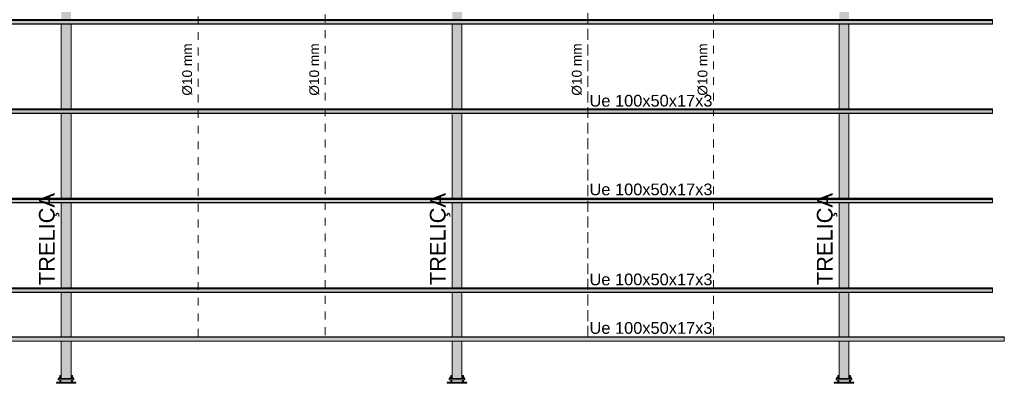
# Model space of a CAD drawing. Header units: metres. Extents: x 1.7 to 46.9, y -75.7 to 7.5.
# Tile 2 of 15: x 34.2 to 46.8, y -68.4 to -63.7. Entities that reach past the tile are written whole.
import ezdxf

# ---------------------------------------------------------------- set-up
doc = ezdxf.new("R2010")
doc.units = ezdxf.units.M
doc.linetypes.add('Projeção', pattern=[0.003969, 0.002381, -0.001587])
for name, color, linetype, lineweight in [('A-FLOR-OVHD', 7, 'Projeção', 18), ('A-GENM', 7, 'Continuous', 18), ('A-GLAZ-CWMG', 7, 'Continuous', 18), ('G-ANNO-TEXT', 7, 'Continuous', 9), ('S-BEAM', 7, 'Continuous', 18)]:
    doc.layers.add(name, color=color, linetype=linetype, lineweight=lineweight)
doc.styles.add('Arial_10', font='arial.ttf', dxfattribs={"height": 0.125})
doc.styles.add('Arial_5', font='arial.ttf', dxfattribs={"height": 0.2})
doc.styles.add('Arial_9', font='arial.ttf', dxfattribs={"height": 0.15})

# ---------------------------------------------------------------- blocks, each defined once
blk = doc.blocks.new('09-base-com-chumbadores-060523 - 09-base-com-chumbadores-060523-2683711-TRAVAMENTO DAS TERÇAS')
at = {"layer": 'A-GENM', "true_color": 0x7f7f7f}
blk.add_hatch(color=8, dxfattribs=at).paths.add_polyline_path([(28.308, -68.312), (28.308, -68.296), (28.108, -68.296), (28.108, -68.312), (28.308, -68.312)])
at = {"layer": 'A-GENM'}
for p, q in [((28.108, -68.296), (28.308, -68.296)), ((28.108, -68.296), (28.108, -68.312)), ((28.308, -68.312), (28.108, -68.312)), ((28.308, -68.312), (28.308, -68.296))]:
    blk.add_line(p, q, dxfattribs=at)
blk = doc.blocks.new('Chumbador - Chumbador-V14-TRAVAMENTO DAS TERÇAS')
at = {"layer": 'A-GENM', "true_color": 0x7f7f7f}
h = blk.add_hatch(color=8, dxfattribs=at)
h.paths.add_polyline_path([(28.128, -68.346), (28.127, -68.342), (28.083, -68.342), (28.083, -68.346), (28.127, -68.346)])
h.paths.add_polyline_path([(28.148, -68.346), (28.271, -68.346), (28.271, -68.342), (28.146, -68.342), (28.146, -68.346)])
for points in [[(28.271, -68.346), (28.276, -68.343), (28.277, -68.338), (28.277, -68.336), (28.275, -68.34), (28.271, -68.342), (28.271, -68.346)], [(28.277, -68.262), (28.283, -68.262), (28.283, -68.258), (28.277, -68.258), (28.277, -68.262)], [(28.289, -68.262), (28.289, -68.262), (28.289, -68.258), (28.283, -68.258), (28.283, -68.262), (28.289, -68.262)]]:
    blk.add_hatch(color=8, dxfattribs=at).paths.add_polyline_path(points)
at = {"layer": 'A-GENM'}
for p, q in [((28.127, -68.342), (28.083, -68.342)), ((28.083, -68.342), (28.083, -68.345)), ((28.271, -68.342), (28.14, -68.342)), ((28.277, -68.258), (28.277, -68.262)), ((28.283, -68.258), (28.277, -68.258)), ((28.289, -68.258), (28.283, -68.258)), ((28.289, -68.262), (28.289, -68.258))]:
    blk.add_line(p, q, dxfattribs=at)
at = {"layer": 'A-GENM', "flags": 128}
blk.add_lwpolyline([(28.277, -68.335), (28.274, -68.341), (28.271, -68.342)], dxfattribs=at)
blk = doc.blocks.new('Chumbador - Chumbador-V15-TRAVAMENTO DAS TERÇAS')
at = {"layer": 'A-GENM', "true_color": 0x7f7f7f}
for points in [[(28.128, -68.262), (28.133, -68.262), (28.133, -68.258), (28.127, -68.258), (28.127, -68.262), (28.128, -68.262)], [(28.139, -68.262), (28.139, -68.262), (28.139, -68.258), (28.133, -68.258), (28.133, -68.262), (28.139, -68.262)], [(28.146, -68.346), (28.146, -68.342), (28.141, -68.34), (28.139, -68.337), (28.14, -68.341), (28.141, -68.344), (28.145, -68.346)]]:
    blk.add_hatch(color=8, dxfattribs=at).paths.add_polyline_path(points)
h = blk.add_hatch(color=8, dxfattribs=at)
h.paths.add_polyline_path([(28.146, -68.346), (28.271, -68.346), (28.271, -68.342), (28.271, -68.342), (28.146, -68.342), (28.146, -68.345)])
h.paths.add_polyline_path([(28.308, -68.346), (28.333, -68.346), (28.333, -68.342), (28.289, -68.342), (28.289, -68.345), (28.288, -68.346), (28.289, -68.346)])
at = {"layer": 'A-GENM'}
for p, q in [((28.127, -68.258), (28.127, -68.262)), ((28.133, -68.258), (28.127, -68.258)), ((28.139, -68.258), (28.133, -68.258)), ((28.139, -68.262), (28.139, -68.258)), ((28.276, -68.342), (28.146, -68.342)), ((28.333, -68.342), (28.289, -68.342)), ((28.333, -68.345), (28.333, -68.342))]:
    blk.add_line(p, q, dxfattribs=at)
at = {"layer": 'A-GENM', "flags": 128}
blk.add_lwpolyline([(28.146, -68.342), (28.14, -68.339), (28.139, -68.335)], dxfattribs=at)
blk = doc.blocks.new('Porca - Porca-2380493-TRAVAMENTO DAS TERÇAS')
at = {"layer": 'A-GENM', "true_color": 0x7f7f7f}
for points in [[(28.268, -68.296), (28.283, -68.296), (28.283, -68.28), (28.271, -68.28), (28.271, -68.287), (28.267, -68.296), (28.268, -68.296)], [(28.283, -68.296), (28.299, -68.296), (28.299, -68.28), (28.283, -68.28)]]:
    blk.add_hatch(color=8, dxfattribs=at).paths.add_polyline_path(points)
at = {"layer": 'A-GENM'}
for p, q in [((28.267, -68.293), (28.267, -68.296)), ((28.271, -68.28), (28.283, -68.28)), ((28.283, -68.28), (28.299, -68.28)), ((28.283, -68.296), (28.283, -68.28)), ((28.299, -68.28), (28.299, -68.296))]:
    blk.add_line(p, q, dxfattribs=at)
blk = doc.blocks.new('Porca - Porca-V16-TRAVAMENTO DAS TERÇAS')
at = {"layer": 'A-GENM', "true_color": 0x7f7f7f}
for points in [[(28.128, -68.296), (28.133, -68.296), (28.133, -68.28), (28.117, -68.28), (28.117, -68.296)], [(28.149, -68.296), (28.149, -68.296), (28.149, -68.293), (28.149, -68.293), (28.146, -68.286), (28.146, -68.28), (28.133, -68.28), (28.133, -68.296), (28.149, -68.296)]]:
    blk.add_hatch(color=8, dxfattribs=at).paths.add_polyline_path(points)
at = {"layer": 'A-GENM'}
for p, q in [((28.117, -68.28), (28.133, -68.28)), ((28.117, -68.28), (28.117, -68.296)), ((28.133, -68.28), (28.146, -68.28)), ((28.133, -68.296), (28.133, -68.28)), ((28.149, -68.293), (28.149, -68.296))]:
    blk.add_line(p, q, dxfattribs=at)
blk = doc.blocks.new('Chumbador - Chumbador-V17-TRAVAMENTO DAS TERÇAS')
at = {"layer": 'A-GENM', "true_color": 0x7f7f7f}
h = blk.add_hatch(color=8, dxfattribs=at)
h.paths.add_polyline_path([(28.083, -68.352), (28.144, -68.351), (28.136, -68.349), (28.134, -68.348), (28.132, -68.347), (28.13, -68.346), (28.128, -68.346), (28.083, -68.346), (28.083, -68.35)])
h.paths.add_polyline_path([(28.218, -68.352), (28.271, -68.352), (28.271, -68.346), (28.146, -68.346), (28.146, -68.352), (28.173, -68.352)])
for points in [[(28.263, -68.358), (28.271, -68.358), (28.271, -68.352), (28.083, -68.352), (28.083, -68.358), (28.218, -68.358)], [(28.271, -68.352), (28.28, -68.348), (28.283, -68.339), (28.277, -68.339), (28.275, -68.344), (28.271, -68.346), (28.271, -68.351)], [(28.271, -68.352), (28.284, -68.347), (28.286, -68.346), (28.288, -68.345), (28.289, -68.343), (28.289, -68.339), (28.283, -68.339), (28.279, -68.348), (28.272, -68.351)]]:
    blk.add_hatch(color=8, dxfattribs=at).paths.add_polyline_path(points)
h = blk.add_hatch(color=8, dxfattribs=at)
h.paths.add_polyline_path([(28.283, -68.339), (28.283, -68.312), (28.277, -68.312), (28.277, -68.339), (28.282, -68.339)])
h.paths.add_polyline_path([(28.281, -68.28), (28.283, -68.28), (28.283, -68.262), (28.277, -68.262), (28.277, -68.28), (28.28, -68.28)])
h = blk.add_hatch(color=8, dxfattribs=at)
h.paths.add_polyline_path([(28.283, -68.339), (28.289, -68.339), (28.289, -68.312), (28.283, -68.312), (28.283, -68.319)])
h.paths.add_polyline_path([(28.287, -68.28), (28.289, -68.28), (28.289, -68.262), (28.283, -68.262), (28.284, -68.28), (28.286, -68.28)])
at = {"layer": 'A-GENM'}
for p, q in [((28.271, -68.346), (28.083, -68.346)), ((28.083, -68.346), (28.083, -68.352)), ((28.083, -68.352), (28.083, -68.358)), ((28.083, -68.358), (28.271, -68.358)), ((28.271, -68.358), (28.274, -68.357)), ((28.277, -68.262), (28.277, -68.28)), ((28.283, -68.262), (28.277, -68.262)), ((28.277, -68.312), (28.277, -68.339)), ((28.289, -68.262), (28.283, -68.262)), ((28.289, -68.28), (28.289, -68.262)), ((28.289, -68.339), (28.289, -68.312))]:
    blk.add_line(p, q, dxfattribs=at)
at = {"layer": 'A-GENM', "flags": 128}
for points in [[(28.277, -68.339), (28.274, -68.345), (28.271, -68.346)], [(28.287, -68.347), (28.289, -68.344), (28.289, -68.339)]]:
    blk.add_lwpolyline(points, dxfattribs=at)
blk = doc.blocks.new('Chumbador - Chumbador-V18-TRAVAMENTO DAS TERÇAS')
at = {"layer": 'A-GENM', "true_color": 0x7f7f7f}
h = blk.add_hatch(color=8, dxfattribs=at)
h.paths.add_polyline_path([(28.127, -68.339), (28.133, -68.339), (28.133, -68.312), (28.127, -68.312), (28.127, -68.339)])
h.paths.add_polyline_path([(28.133, -68.28), (28.133, -68.262), (28.127, -68.262), (28.127, -68.28), (28.133, -68.28)])
for points in [[(28.146, -68.352), (28.137, -68.348), (28.133, -68.339), (28.127, -68.339), (28.128, -68.344), (28.129, -68.346), (28.13, -68.346), (28.133, -68.347), (28.134, -68.348), (28.137, -68.349), (28.144, -68.351)], [(28.146, -68.352), (28.146, -68.346), (28.141, -68.344), (28.139, -68.339), (28.133, -68.339), (28.137, -68.348), (28.144, -68.351)], [(28.263, -68.358), (28.333, -68.358), (28.333, -68.352), (28.146, -68.352), (28.146, -68.358), (28.218, -68.358)]]:
    blk.add_hatch(color=8, dxfattribs=at).paths.add_polyline_path(points)
h = blk.add_hatch(color=8, dxfattribs=at)
h.paths.add_polyline_path([(28.139, -68.339), (28.139, -68.339), (28.139, -68.312), (28.133, -68.312), (28.133, -68.339), (28.138, -68.339)])
h.paths.add_polyline_path([(28.135, -68.28), (28.139, -68.28), (28.139, -68.262), (28.133, -68.262), (28.134, -68.28), (28.135, -68.28)])
h = blk.add_hatch(color=8, dxfattribs=at)
h.paths.add_polyline_path([(28.271, -68.352), (28.333, -68.352), (28.333, -68.346), (28.286, -68.346), (28.284, -68.347), (28.283, -68.348), (28.28, -68.349), (28.272, -68.351)])
h.paths.add_polyline_path([(28.271, -68.352), (28.271, -68.346), (28.271, -68.346), (28.146, -68.346), (28.146, -68.352), (28.263, -68.352)])
at = {"layer": 'A-GENM'}
for p, q in [((28.127, -68.262), (28.127, -68.28)), ((28.133, -68.262), (28.127, -68.262)), ((28.127, -68.312), (28.127, -68.339)), ((28.127, -68.339), (28.13, -68.347)), ((28.139, -68.262), (28.133, -68.262)), ((28.139, -68.28), (28.139, -68.262)), ((28.139, -68.339), (28.139, -68.312)), ((28.333, -68.346), (28.146, -68.346)), ((28.146, -68.358), (28.333, -68.358)), ((28.333, -68.352), (28.333, -68.346)), ((28.333, -68.358), (28.333, -68.352))]:
    blk.add_line(p, q, dxfattribs=at)
at = {"layer": 'A-GENM', "flags": 128}
for points in [[(28.146, -68.346), (28.14, -68.343), (28.139, -68.339)], [(28.14, -68.357), (28.141, -68.357), (28.146, -68.358)]]:
    blk.add_lwpolyline(points, dxfattribs=at)
blk = doc.blocks.new('Chumbador - Chumbador-V5-TRAVAMENTO DAS TERÇAS')
at = {"layer": 'A-GENM'}
blk.add_line((28.127, -54.467), (28.127, -54.47), dxfattribs=at)
blk = doc.blocks.new('Chumbador - Chumbador-V4-TRAVAMENTO DAS TERÇAS')
at = {"layer": 'A-GENM'}
blk.add_line((28.289, -54.47), (28.289, -54.469), dxfattribs=at)
blk = doc.blocks.new('Chumbador - Chumbador-V19-TRAVAMENTO DAS TERÇAS')
at = {"layer": 'A-GENM', "true_color": 0x7f7f7f}
h = blk.add_hatch(color=8, dxfattribs=at)
h.paths.add_polyline_path([(23.162, -68.346), (23.271, -68.346), (23.271, -68.342), (23.146, -68.342), (23.146, -68.346), (23.148, -68.346)])
h.paths.add_polyline_path([(23.128, -68.346), (23.127, -68.342), (23.083, -68.342), (23.083, -68.346), (23.127, -68.346)])
for points in [[(23.271, -68.346), (23.271, -68.346), (23.275, -68.344), (23.277, -68.338), (23.277, -68.336), (23.275, -68.34), (23.271, -68.342), (23.271, -68.345)], [(23.277, -68.262), (23.283, -68.262), (23.283, -68.258), (23.277, -68.258), (23.277, -68.262)], [(23.289, -68.262), (23.289, -68.262), (23.289, -68.258), (23.283, -68.258), (23.283, -68.262), (23.289, -68.262)]]:
    blk.add_hatch(color=8, dxfattribs=at).paths.add_polyline_path(points)
at = {"layer": 'A-GENM'}
for p, q in [((23.127, -68.342), (23.083, -68.342)), ((23.083, -68.342), (23.083, -68.345)), ((23.271, -68.342), (23.14, -68.342)), ((23.277, -68.258), (23.277, -68.262)), ((23.283, -68.258), (23.277, -68.258)), ((23.289, -68.258), (23.283, -68.258)), ((23.289, -68.262), (23.289, -68.258))]:
    blk.add_line(p, q, dxfattribs=at)
at = {"layer": 'A-GENM', "flags": 128}
blk.add_lwpolyline([(23.277, -68.335), (23.274, -68.341), (23.271, -68.342)], dxfattribs=at)
blk = doc.blocks.new('Chumbador - Chumbador-V20-TRAVAMENTO DAS TERÇAS')
at = {"layer": 'A-GENM', "true_color": 0x7f7f7f}
h = blk.add_hatch(color=8, dxfattribs=at)
h.paths.add_polyline_path([(23.136, -68.352), (23.144, -68.351), (23.136, -68.349), (23.134, -68.348), (23.132, -68.347), (23.13, -68.346), (23.128, -68.346), (23.083, -68.346), (23.083, -68.352), (23.091, -68.352)])
h.paths.add_polyline_path([(23.146, -68.352), (23.271, -68.352), (23.271, -68.346), (23.146, -68.346), (23.146, -68.351)])
for points in [[(23.181, -68.358), (23.271, -68.358), (23.271, -68.352), (23.083, -68.352), (23.083, -68.358), (23.136, -68.358)], [(23.271, -68.352), (23.28, -68.348), (23.283, -68.339), (23.277, -68.339), (23.275, -68.344), (23.271, -68.346), (23.271, -68.35), (23.271, -68.35), (23.271, -68.351)], [(23.271, -68.352), (23.284, -68.347), (23.286, -68.346), (23.288, -68.345), (23.289, -68.343), (23.289, -68.339), (23.283, -68.339), (23.279, -68.348), (23.271, -68.352)]]:
    blk.add_hatch(color=8, dxfattribs=at).paths.add_polyline_path(points)
h = blk.add_hatch(color=8, dxfattribs=at)
h.paths.add_polyline_path([(23.283, -68.339), (23.283, -68.312), (23.277, -68.312), (23.277, -68.339), (23.282, -68.339)])
h.paths.add_polyline_path([(23.281, -68.28), (23.283, -68.28), (23.283, -68.262), (23.277, -68.262), (23.277, -68.28), (23.28, -68.28)])
h = blk.add_hatch(color=8, dxfattribs=at)
h.paths.add_polyline_path([(23.283, -68.339), (23.289, -68.339), (23.289, -68.312), (23.283, -68.312), (23.283, -68.319)])
h.paths.add_polyline_path([(23.283, -68.28), (23.289, -68.28), (23.289, -68.262), (23.283, -68.262)])
at = {"layer": 'A-GENM'}
for p, q in [((23.271, -68.346), (23.083, -68.346)), ((23.083, -68.346), (23.083, -68.352)), ((23.083, -68.352), (23.083, -68.358)), ((23.083, -68.358), (23.271, -68.358)), ((23.271, -68.358), (23.274, -68.357)), ((23.277, -68.262), (23.277, -68.28)), ((23.283, -68.262), (23.277, -68.262)), ((23.277, -68.312), (23.277, -68.339)), ((23.289, -68.262), (23.283, -68.262)), ((23.289, -68.28), (23.289, -68.262)), ((23.289, -68.339), (23.289, -68.312))]:
    blk.add_line(p, q, dxfattribs=at)
at = {"layer": 'A-GENM', "flags": 128}
for points in [[(23.277, -68.339), (23.274, -68.345), (23.271, -68.346)], [(23.287, -68.347), (23.289, -68.344), (23.289, -68.339)]]:
    blk.add_lwpolyline(points, dxfattribs=at)
blk = doc.blocks.new('Chumbador - Chumbador-V21-TRAVAMENTO DAS TERÇAS')
at = {"layer": 'A-GENM', "true_color": 0x7f7f7f}
h = blk.add_hatch(color=8, dxfattribs=at)
h.paths.add_polyline_path([(23.133, -68.339), (23.133, -68.312), (23.127, -68.312), (23.127, -68.339), (23.132, -68.339)])
h.paths.add_polyline_path([(23.133, -68.28), (23.133, -68.28), (23.133, -68.262), (23.127, -68.262), (23.127, -68.28), (23.132, -68.28)])
for points in [[(23.146, -68.352), (23.137, -68.348), (23.133, -68.339), (23.127, -68.339), (23.128, -68.345), (23.129, -68.346), (23.13, -68.346), (23.133, -68.347), (23.134, -68.348), (23.137, -68.349), (23.144, -68.351)], [(23.146, -68.352), (23.146, -68.346), (23.141, -68.344), (23.139, -68.339), (23.133, -68.339), (23.137, -68.348), (23.144, -68.351)], [(23.333, -68.358), (23.333, -68.352), (23.146, -68.352), (23.146, -68.358), (23.316, -68.358)]]:
    blk.add_hatch(color=8, dxfattribs=at).paths.add_polyline_path(points)
h = blk.add_hatch(color=8, dxfattribs=at)
h.paths.add_polyline_path([(23.138, -68.339), (23.139, -68.339), (23.139, -68.312), (23.133, -68.312), (23.133, -68.339), (23.138, -68.339)])
h.paths.add_polyline_path([(23.135, -68.28), (23.139, -68.28), (23.139, -68.262), (23.133, -68.262), (23.134, -68.28), (23.135, -68.28)])
h = blk.add_hatch(color=8, dxfattribs=at)
h.paths.add_polyline_path([(23.271, -68.352), (23.271, -68.346), (23.271, -68.346), (23.146, -68.346), (23.146, -68.352), (23.181, -68.352)])
h.paths.add_polyline_path([(23.28, -68.352), (23.333, -68.352), (23.333, -68.346), (23.286, -68.346), (23.284, -68.347), (23.283, -68.348), (23.28, -68.349), (23.271, -68.352), (23.275, -68.352)])
at = {"layer": 'A-GENM'}
for p, q in [((23.127, -68.262), (23.127, -68.28)), ((23.133, -68.262), (23.127, -68.262)), ((23.127, -68.312), (23.127, -68.339)), ((23.127, -68.339), (23.13, -68.347)), ((23.139, -68.262), (23.133, -68.262)), ((23.139, -68.28), (23.139, -68.262)), ((23.139, -68.339), (23.139, -68.312)), ((23.333, -68.346), (23.146, -68.346)), ((23.146, -68.358), (23.333, -68.358)), ((23.333, -68.352), (23.333, -68.346)), ((23.333, -68.358), (23.333, -68.352))]:
    blk.add_line(p, q, dxfattribs=at)
at = {"layer": 'A-GENM', "flags": 128}
for points in [[(23.146, -68.346), (23.14, -68.343), (23.139, -68.339)], [(23.14, -68.357), (23.141, -68.357), (23.146, -68.358)]]:
    blk.add_lwpolyline(points, dxfattribs=at)
blk = doc.blocks.new('Chumbador - Chumbador-V22-TRAVAMENTO DAS TERÇAS')
at = {"layer": 'A-GENM', "true_color": 0x7f7f7f}
h = blk.add_hatch(color=8, dxfattribs=at)
h.paths.add_polyline_path([(18.162, -68.346), (18.271, -68.346), (18.271, -68.342), (18.146, -68.342), (18.146, -68.346), (18.148, -68.346)])
h.paths.add_polyline_path([(18.128, -68.346), (18.127, -68.342), (18.083, -68.342), (18.083, -68.346), (18.127, -68.346)])
for points in [[(18.271, -68.346), (18.276, -68.343), (18.277, -68.338), (18.277, -68.336), (18.275, -68.34), (18.271, -68.342), (18.271, -68.346)], [(18.28, -68.262), (18.283, -68.262), (18.283, -68.258), (18.277, -68.258), (18.277, -68.262), (18.279, -68.262)], [(18.289, -68.262), (18.289, -68.262), (18.289, -68.258), (18.283, -68.258), (18.283, -68.262), (18.289, -68.262)]]:
    blk.add_hatch(color=8, dxfattribs=at).paths.add_polyline_path(points)
at = {"layer": 'A-GENM'}
for p, q in [((18.127, -68.342), (18.083, -68.342)), ((18.083, -68.342), (18.083, -68.345)), ((18.271, -68.342), (18.14, -68.342)), ((18.277, -68.258), (18.277, -68.262)), ((18.283, -68.258), (18.277, -68.258)), ((18.289, -68.258), (18.283, -68.258)), ((18.289, -68.262), (18.289, -68.258))]:
    blk.add_line(p, q, dxfattribs=at)
at = {"layer": 'A-GENM', "flags": 128}
blk.add_lwpolyline([(18.277, -68.335), (18.274, -68.341), (18.271, -68.342)], dxfattribs=at)
blk = doc.blocks.new('Chumbador - Chumbador-V26-TRAVAMENTO DAS TERÇAS')
at = {"layer": 'A-GENM', "true_color": 0x7f7f7f}
h = blk.add_hatch(color=8, dxfattribs=at)
h.paths.add_polyline_path([(33.033, -68.352), (33.094, -68.351), (33.086, -68.349), (33.084, -68.348), (33.082, -68.347), (33.08, -68.346), (33.075, -68.346), (33.033, -68.346), (33.033, -68.35)])
h.paths.add_polyline_path([(33.096, -68.352), (33.221, -68.352), (33.221, -68.346), (33.096, -68.346), (33.096, -68.351)])
for points in [[(33.21, -68.358), (33.221, -68.358), (33.221, -68.352), (33.033, -68.352), (33.033, -68.358), (33.165, -68.358)], [(33.221, -68.352), (33.23, -68.348), (33.233, -68.339), (33.227, -68.339), (33.225, -68.344), (33.221, -68.346), (33.221, -68.351)], [(33.221, -68.352), (33.234, -68.347), (33.236, -68.346), (33.238, -68.345), (33.239, -68.343), (33.239, -68.339), (33.233, -68.339), (33.229, -68.348), (33.222, -68.351)]]:
    blk.add_hatch(color=8, dxfattribs=at).paths.add_polyline_path(points)
h = blk.add_hatch(color=8, dxfattribs=at)
h.paths.add_polyline_path([(33.232, -68.339), (33.233, -68.339), (33.233, -68.312), (33.227, -68.312), (33.227, -68.339), (33.231, -68.339)])
h.paths.add_polyline_path([(33.231, -68.28), (33.233, -68.28), (33.233, -68.262), (33.227, -68.262), (33.227, -68.28), (33.23, -68.28)])
h = blk.add_hatch(color=8, dxfattribs=at)
h.paths.add_polyline_path([(33.233, -68.339), (33.239, -68.339), (33.239, -68.312), (33.233, -68.312), (33.233, -68.319)])
h.paths.add_polyline_path([(33.233, -68.28), (33.239, -68.28), (33.239, -68.262), (33.233, -68.262)])
at = {"layer": 'A-GENM'}
for p, q in [((33.221, -68.346), (33.033, -68.346)), ((33.033, -68.346), (33.033, -68.352)), ((33.033, -68.352), (33.033, -68.358)), ((33.033, -68.358), (33.221, -68.358)), ((33.221, -68.358), (33.224, -68.357)), ((33.227, -68.262), (33.227, -68.28)), ((33.233, -68.262), (33.227, -68.262)), ((33.227, -68.312), (33.227, -68.339)), ((33.239, -68.262), (33.233, -68.262)), ((33.239, -68.28), (33.239, -68.262)), ((33.239, -68.339), (33.239, -68.312))]:
    blk.add_line(p, q, dxfattribs=at)
at = {"layer": 'A-GENM', "flags": 128}
for points in [[(33.227, -68.339), (33.224, -68.345), (33.221, -68.346)], [(33.237, -68.347), (33.239, -68.344), (33.239, -68.339)]]:
    blk.add_lwpolyline(points, dxfattribs=at)
blk = doc.blocks.new('Chumbador - Chumbador-V24-TRAVAMENTO DAS TERÇAS')
at = {"layer": 'A-GENM', "true_color": 0x7f7f7f}
h = blk.add_hatch(color=8, dxfattribs=at)
h.paths.add_polyline_path([(18.133, -68.339), (18.133, -68.312), (18.127, -68.312), (18.127, -68.339), (18.132, -68.339)])
h.paths.add_polyline_path([(18.133, -68.28), (18.133, -68.28), (18.133, -68.262), (18.127, -68.262), (18.127, -68.28), (18.132, -68.28)])
for points in [[(18.146, -68.352), (18.137, -68.348), (18.133, -68.339), (18.127, -68.339), (18.128, -68.345), (18.129, -68.346), (18.13, -68.346), (18.133, -68.347), (18.134, -68.348), (18.137, -68.349), (18.144, -68.351)], [(18.146, -68.352), (18.146, -68.346), (18.141, -68.344), (18.139, -68.339), (18.133, -68.339), (18.137, -68.348), (18.144, -68.351)], [(18.333, -68.358), (18.333, -68.352), (18.146, -68.352), (18.146, -68.358), (18.324, -68.358)]]:
    blk.add_hatch(color=8, dxfattribs=at).paths.add_polyline_path(points)
h = blk.add_hatch(color=8, dxfattribs=at)
h.paths.add_polyline_path([(18.138, -68.339), (18.139, -68.339), (18.139, -68.312), (18.133, -68.312), (18.133, -68.339), (18.138, -68.339)])
h.paths.add_polyline_path([(18.138, -68.28), (18.139, -68.28), (18.139, -68.262), (18.133, -68.262), (18.134, -68.28), (18.137, -68.28)])
h = blk.add_hatch(color=8, dxfattribs=at)
h.paths.add_polyline_path([(18.279, -68.352), (18.333, -68.352), (18.333, -68.346), (18.286, -68.346), (18.284, -68.347), (18.283, -68.348), (18.279, -68.349), (18.271, -68.352), (18.275, -68.352)])
h.paths.add_polyline_path([(18.146, -68.352), (18.271, -68.351), (18.271, -68.346), (18.271, -68.346), (18.146, -68.346), (18.146, -68.35)])
at = {"layer": 'A-GENM'}
for p, q in [((18.127, -68.262), (18.127, -68.28)), ((18.133, -68.262), (18.127, -68.262)), ((18.127, -68.312), (18.127, -68.339)), ((18.127, -68.339), (18.13, -68.347)), ((18.139, -68.262), (18.133, -68.262)), ((18.139, -68.28), (18.139, -68.262)), ((18.139, -68.339), (18.139, -68.312)), ((18.333, -68.346), (18.146, -68.346)), ((18.146, -68.358), (18.333, -68.358)), ((18.333, -68.352), (18.333, -68.346)), ((18.333, -68.358), (18.333, -68.352))]:
    blk.add_line(p, q, dxfattribs=at)
at = {"layer": 'A-GENM', "flags": 128}
for points in [[(18.146, -68.346), (18.14, -68.343), (18.139, -68.339)], [(18.14, -68.357), (18.141, -68.357), (18.146, -68.358)]]:
    blk.add_lwpolyline(points, dxfattribs=at)
blk = doc.blocks.new('Rectangular Mullion - Perfil Ue-2686218-TRAVAMENTO DAS TERÇAS')
at = {"layer": 'A-GLAZ-CWMG', "true_color": 0xc0c0c0}
for points in [[(35.054, -67.136), (35.057, -67.136), (35.057, -67.135), (11.739, -67.135), (11.739, -67.136), (34.874, -67.136)], [(35.054, -67.139), (35.057, -67.139), (35.057, -67.136), (11.739, -67.136), (11.739, -67.139), (34.874, -67.139)], [(35.054, -67.143), (35.057, -67.143), (35.057, -67.139), (11.739, -67.139), (11.739, -67.143), (34.874, -67.143)], [(35.054, -67.144), (35.057, -67.144), (35.057, -67.143), (11.739, -67.143), (11.739, -67.144), (34.874, -67.144)], [(29.657, -67.149), (35.057, -67.149), (35.057, -67.144), (11.739, -67.144), (11.739, -67.149), (29.477, -67.149)], [(35.054, -67.19), (35.057, -67.19), (35.057, -67.149), (11.739, -67.149), (11.739, -67.19), (34.874, -67.19)], [(23.541, -67.194), (35.057, -67.193), (35.057, -67.19), (11.739, -67.19), (11.739, -67.194), (23.361, -67.194)]]:
    blk.add_hatch(color=9, dxfattribs=at).paths.add_polyline_path(points)
at = {"layer": 'A-GLAZ-CWMG'}
for p, q in [((35.057, -67.135), (11.739, -67.135)), ((11.739, -67.136), (11.739, -67.135)), ((11.739, -67.135), (11.739, -67.135)), ((35.057, -67.135), (11.739, -67.135)), ((11.739, -67.139), (11.739, -67.136)), ((35.057, -67.136), (11.739, -67.136)), ((11.739, -67.143), (11.739, -67.139)), ((35.057, -67.139), (11.739, -67.139)), ((35.057, -67.139), (11.739, -67.139)), ((11.739, -67.144), (11.739, -67.143)), ((35.057, -67.143), (11.739, -67.143)), ((11.739, -67.144), (11.739, -67.149)), ((35.057, -67.144), (11.739, -67.144)), ((11.739, -67.19), (11.739, -67.149)), ((35.057, -67.149), (11.739, -67.149)), ((11.739, -67.19), (11.739, -67.194)), ((35.057, -67.19), (11.739, -67.19)), ((11.739, -67.194), (35.057, -67.194)), ((35.057, -67.135), (35.057, -67.135)), ((35.057, -67.135), (35.057, -67.136)), ((35.057, -67.136), (35.057, -67.139)), ((35.057, -67.139), (35.057, -67.143)), ((35.057, -67.143), (35.057, -67.144)), ((35.057, -67.149), (35.057, -67.144)), ((35.057, -67.149), (35.057, -67.19)), ((35.057, -67.194), (35.057, -67.19))]:
    blk.add_line(p, q, dxfattribs=at)
blk = doc.blocks.new('Perfil Ue 100x50x17x3 - Perfil Ue 100x50x17x3-2687038-TRAVAMENTO DAS TERÇAS')
at = {"layer": 'S-BEAM', "true_color": 0xff0000}
for points in [[(-57.173, 50.699), (-57.172, 50.695), (-35.263, 59.105), (-35.264, 59.109), (-57.03, 50.754)], [(-56.693, 50.879), (-57.172, 50.695), (-57.157, 50.657), (-35.248, 59.067), (-35.263, 59.105), (-56.525, 50.943)], [(-57.157, 50.657), (-57.156, 50.652), (-35.246, 59.063), (-35.248, 59.067), (-57.014, 50.712)], [(-57.156, 50.652), (-57.155, 50.651), (-35.246, 59.061), (-35.246, 59.062), (-57.012, 50.707)], [(-57.155, 50.651), (-57.154, 50.648), (-35.244, 59.058), (-35.246, 59.061), (-57.012, 50.706)], [(-56.675, 50.832), (-57.154, 50.648), (-57.153, 50.645), (-35.243, 59.055), (-35.244, 59.058), (-56.507, 50.896)], [(-56.674, 50.829), (-57.153, 50.645), (-57.152, 50.644), (-35.243, 59.054), (-35.243, 59.055), (-56.506, 50.893)]]:
    blk.add_hatch(color=1, dxfattribs=at).paths.add_polyline_path(points)
at = {"layer": 'S-BEAM'}
for p, q in [((-35.264, 59.109), (-57.173, 50.699)), ((-57.155, 50.651), (-35.246, 59.061)), ((-35.244, 59.058), (-57.154, 50.648)), ((-57.153, 50.645), (-35.243, 59.055)), ((-57.152, 50.644), (-35.243, 59.054)), ((-57.173, 50.699), (-57.172, 50.695)), ((-57.157, 50.657), (-57.172, 50.695)), ((-57.157, 50.657), (-57.156, 50.652)), ((-57.155, 50.651), (-57.156, 50.652)), ((-57.154, 50.648), (-57.155, 50.651)), ((-57.153, 50.645), (-57.154, 50.648)), ((-57.152, 50.644), (-57.153, 50.645)), ((-57.152, 50.644), (-57.152, 50.644))]:
    blk.add_line(p, q, dxfattribs=at)

msp = doc.modelspace()

# ---------------------------------------------------------------- hatches: boundary and pattern name
at = {"layer": 'S-BEAM', "true_color": 0x007d00}
h = msp.add_hatch(color=96, dxfattribs=at)
h.paths.add_polyline_path([(34.743467, -67.761442), (34.750205, -67.761442), (34.750205, -67.193567), (34.740605, -67.193567), (34.740623, -67.761442), (34.743417, -67.761442)])
h.paths.add_polyline_path([(34.740898, -67.13465), (34.750205, -67.13465), (34.750205, -66.049422), (34.740605, -66.049422), (34.740605, -67.13465)])
h.paths.add_polyline_path([(34.740605, -65.990506), (34.750205, -65.990506), (34.750205, -64.905278), (34.740605, -64.905278), (34.740605, -65.958076)])
h.paths.add_polyline_path([(34.743417, -64.846361), (34.750205, -64.846361), (34.750205, -63.761133), (34.740605, -63.761133), (34.740605, -64.846361), (34.741904, -64.846361)])
h.paths.add_polyline_path([(34.740605, -63.702217), (34.750205, -63.702217), (34.750205, -62.616989), (34.740605, -62.616989), (34.740605, -63.660743)])
h.paths.add_polyline_path([(34.74291, -62.558072), (34.750205, -62.557619), (34.750132, -61.472844), (34.740605, -61.472844), (34.740605, -62.558072)])
h.paths.add_polyline_path([(34.750195, -61.413927), (34.750205, -61.413927), (34.750205, -61.40445), (34.740605, -61.40445), (34.740605, -61.413927), (34.743417, -61.413927)])
h = msp.add_hatch(color=96, dxfattribs=at)
h.paths.add_polyline_path([(34.750205, -67.761442), (34.856005, -67.761442), (34.856005, -67.193567), (34.750205, -67.193567), (34.750205, -67.744891)])
h.paths.add_polyline_path([(34.856005, -67.13465), (34.856005, -66.049422), (34.750205, -66.049422), (34.750205, -67.13465), (34.776256, -67.13465)])
h.paths.add_polyline_path([(34.776256, -65.990506), (34.856005, -65.990506), (34.856005, -64.905278), (34.750205, -64.905278), (34.750205, -65.990506)])
h.paths.add_polyline_path([(34.856005, -64.846361), (34.856005, -63.761133), (34.750205, -63.761133), (34.750205, -64.846361), (34.776256, -64.846361)])
h.paths.add_polyline_path([(34.856005, -63.702217), (34.856005, -62.616989), (34.750205, -62.616989), (34.750205, -63.702217), (34.776256, -63.702217)])
h.paths.add_polyline_path([(34.776256, -62.558072), (34.856005, -62.558072), (34.856005, -61.472844), (34.750205, -61.472844), (34.750205, -62.558072)])
h.paths.add_polyline_path([(34.750205, -61.413927), (34.856005, -61.413927), (34.856005, -61.40445), (34.750205, -61.40445)])
h = msp.add_hatch(color=96, dxfattribs=at)
h.paths.add_polyline_path([(34.862742, -67.761442), (34.865605, -67.761442), (34.865337, -67.193567), (34.856005, -67.193567), (34.856005, -67.761442)])
h.paths.add_polyline_path([(34.865605, -67.13465), (34.865605, -66.049422), (34.856005, -66.049422), (34.856005, -67.13465), (34.865311, -67.13465)])
h.paths.add_polyline_path([(34.864808, -65.990506), (34.865605, -65.990506), (34.865605, -64.905278), (34.856005, -64.905278), (34.856005, -65.990506), (34.862793, -65.990506)])
h.paths.add_polyline_path([(34.862793, -64.846361), (34.865605, -64.846361), (34.865605, -63.761133), (34.856005, -63.761133), (34.856005, -64.846361), (34.859653, -64.846361)])
h.paths.add_polyline_path([(34.863803, -63.702217), (34.865605, -63.702217), (34.865605, -62.616989), (34.856005, -62.616989), (34.856005, -63.702217), (34.862793, -63.702217)])
h.paths.add_polyline_path([(34.865605, -62.558072), (34.865605, -61.472844), (34.856005, -61.472844), (34.856005, -62.558072), (34.8633, -62.558072)])
h.paths.add_polyline_path([(34.865605, -61.413927), (34.865605, -61.40445), (34.856005, -61.40445), (34.856015, -61.413927), (34.862797, -61.413927)])
h = msp.add_hatch(color=96, dxfattribs=at)
h.paths.add_polyline_path([(39.743467, -67.761442), (39.750205, -67.761442), (39.750205, -67.193567), (39.740605, -67.193567), (39.740623, -67.761442), (39.743417, -67.761442)])
h.paths.add_polyline_path([(39.740898, -67.13465), (39.750205, -67.13465), (39.750205, -66.049422), (39.740605, -66.049422), (39.740605, -67.13465)])
h.paths.add_polyline_path([(39.740605, -65.990506), (39.750205, -65.990506), (39.750205, -64.905278), (39.740605, -64.905278), (39.740605, -65.958076)])
h.paths.add_polyline_path([(39.743417, -64.846361), (39.750205, -64.846361), (39.750205, -63.761133), (39.740605, -63.761133), (39.740605, -64.846361), (39.741904, -64.846361)])
h.paths.add_polyline_path([(39.740605, -63.702217), (39.750205, -63.702217), (39.750205, -62.616989), (39.740605, -62.616989), (39.740605, -63.660743)])
h.paths.add_polyline_path([(39.74291, -62.558072), (39.750205, -62.557619), (39.750132, -61.472844), (39.740605, -61.472844), (39.740605, -62.558072)])
h.paths.add_polyline_path([(39.743412, -61.413927), (39.750205, -61.413927), (39.750205, -61.40445), (39.740605, -61.40445), (39.740605, -61.413927)])
h = msp.add_hatch(color=96, dxfattribs=at)
h.paths.add_polyline_path([(39.750205, -67.761442), (39.856005, -67.761442), (39.856005, -67.193567), (39.750205, -67.193567), (39.750205, -67.744891)])
h.paths.add_polyline_path([(39.750205, -67.13465), (39.856005, -67.13465), (39.856005, -66.049422), (39.750205, -66.049422), (39.750205, -67.106743)])
h.paths.add_polyline_path([(39.813111, -65.990506), (39.856005, -65.990506), (39.856005, -64.905278), (39.750205, -64.905278), (39.750205, -65.990506)])
h.paths.add_polyline_path([(39.856005, -64.846361), (39.856005, -63.761133), (39.750205, -63.761133), (39.750205, -64.846361), (39.813111, -64.846361)])
h.paths.add_polyline_path([(39.813111, -63.702217), (39.856005, -63.702217), (39.856005, -62.616989), (39.750205, -62.616989), (39.750205, -63.702217)])
h.paths.add_polyline_path([(39.750205, -62.558072), (39.856005, -62.558072), (39.856005, -61.472844), (39.750205, -61.472844), (39.750205, -62.512076)])
h.paths.add_polyline_path([(39.856005, -61.413927), (39.856005, -61.40445), (39.750205, -61.40445), (39.750205, -61.413927), (39.813111, -61.413927)])
h = msp.add_hatch(color=96, dxfattribs=at)
h.paths.add_polyline_path([(39.862742, -67.761442), (39.865605, -67.761442), (39.865337, -67.193567), (39.856005, -67.193567), (39.856005, -67.761442)])
h.paths.add_polyline_path([(39.865605, -67.13465), (39.865605, -66.049422), (39.856005, -66.049422), (39.856005, -67.13465), (39.865311, -67.13465)])
h.paths.add_polyline_path([(39.864808, -65.990506), (39.865605, -65.990506), (39.865605, -64.905278), (39.856005, -64.905278), (39.856005, -65.990506), (39.862793, -65.990506)])
h.paths.add_polyline_path([(39.862793, -64.846361), (39.865605, -64.846361), (39.865605, -63.761133), (39.856005, -63.761133), (39.856005, -64.846361), (39.859653, -64.846361)])
h.paths.add_polyline_path([(39.863803, -63.702217), (39.865605, -63.702217), (39.865605, -62.616989), (39.856005, -62.616989), (39.856005, -63.702217), (39.862793, -63.702217)])
h.paths.add_polyline_path([(39.865605, -62.558072), (39.865605, -61.472844), (39.856005, -61.472844), (39.856005, -62.558072), (39.8633, -62.558072)])
h.paths.add_polyline_path([(39.865605, -61.413927), (39.865605, -61.40445), (39.856005, -61.40445), (39.856015, -61.413927), (39.862797, -61.413927)])
h = msp.add_hatch(color=96, dxfattribs=at)
h.paths.add_polyline_path([(44.693467, -67.761442), (44.700205, -67.761442), (44.700205, -67.193567), (44.690605, -67.193567), (44.690623, -67.761442), (44.693417, -67.761442)])
h.paths.add_polyline_path([(44.690605, -67.13465), (44.700205, -67.13465), (44.700205, -66.049422), (44.690605, -66.049422), (44.690605, -67.106743)])
h.paths.add_polyline_path([(44.690605, -65.990506), (44.700205, -65.990506), (44.700205, -64.905278), (44.690605, -64.905278), (44.690605, -65.958076)])
h.paths.add_polyline_path([(44.690605, -64.846361), (44.700205, -64.846361), (44.700205, -63.761133), (44.690605, -63.761133), (44.690605, -64.809409)])
h.paths.add_polyline_path([(44.690605, -63.702217), (44.700205, -63.702217), (44.700205, -62.616989), (44.690605, -62.616989), (44.690605, -63.660743)])
h.paths.add_polyline_path([(44.69291, -62.558072), (44.700205, -62.557619), (44.700132, -61.472844), (44.690605, -61.472844), (44.690605, -62.558072)])
h.paths.add_polyline_path([(44.693412, -61.413927), (44.700205, -61.413927), (44.700205, -61.40445), (44.690605, -61.40445), (44.690605, -61.413927)])
h = msp.add_hatch(color=96, dxfattribs=at)
h.paths.add_polyline_path([(44.806005, -67.761442), (44.806005, -67.193567), (44.700205, -67.193567), (44.700205, -67.761442), (44.760022, -67.761442)])
h.paths.add_polyline_path([(44.700205, -67.13465), (44.806005, -67.13465), (44.806005, -66.049422), (44.700205, -66.049422), (44.700205, -67.106743)])
h.paths.add_polyline_path([(44.806005, -65.990506), (44.806005, -64.905278), (44.700205, -64.905278), (44.700205, -65.990506)])
h.paths.add_polyline_path([(44.700205, -64.846361), (44.806005, -64.846361), (44.806005, -63.761133), (44.700205, -63.761133), (44.700205, -64.809409)])
h.paths.add_polyline_path([(44.806005, -63.702217), (44.806005, -62.616989), (44.700205, -62.616989), (44.700205, -63.702217)])
h.paths.add_polyline_path([(44.700205, -62.558072), (44.806005, -62.558072), (44.806005, -61.472844), (44.700205, -61.472844), (44.700205, -62.512076)])
h.paths.add_polyline_path([(44.806005, -61.413927), (44.806005, -61.40445), (44.700205, -61.40445), (44.700205, -61.413927)])
h = msp.add_hatch(color=96, dxfattribs=at)
h.paths.add_polyline_path([(44.812742, -67.761442), (44.815605, -67.761442), (44.815337, -67.193567), (44.806005, -67.193567), (44.806005, -67.761442)])
h.paths.add_polyline_path([(44.815311, -67.13465), (44.815605, -67.13465), (44.815605, -66.049422), (44.806005, -66.049422), (44.806005, -67.13465), (44.812793, -67.13465)])
h.paths.add_polyline_path([(44.814808, -65.990506), (44.815605, -65.990506), (44.815605, -64.905278), (44.806005, -64.905278), (44.806005, -65.990506), (44.812793, -65.990506)])
h.paths.add_polyline_path([(44.814306, -64.846361), (44.815605, -64.846361), (44.815605, -63.761133), (44.806005, -63.761133), (44.806005, -64.846361), (44.812793, -64.846361)])
h.paths.add_polyline_path([(44.813803, -63.702217), (44.815605, -63.702217), (44.815605, -62.616989), (44.806005, -62.616989), (44.806005, -63.702217), (44.812793, -63.702217)])
h.paths.add_polyline_path([(44.815605, -62.558072), (44.815605, -61.472844), (44.806005, -61.472844), (44.806005, -62.558072), (44.8133, -62.558072)])
h.paths.add_polyline_path([(44.815605, -61.413927), (44.815605, -61.40445), (44.806005, -61.40445), (44.806015, -61.413927), (44.812797, -61.413927)])
for points in [[(34.750205, -68.296), (34.750205, -67.820359), (34.740605, -67.820359), (34.740605, -68.2864), (34.743417, -68.293188)], [(34.776256, -68.296), (34.856005, -68.296), (34.856005, -67.820359), (34.750205, -67.820359), (34.750205, -68.296)], [(34.856005, -68.296), (34.862793, -68.293188), (34.865605, -68.2864), (34.865432, -67.820359), (34.856005, -67.820359), (34.856005, -68.25541)], [(39.750205, -68.296), (39.750205, -67.820359), (39.740605, -67.820359), (39.740605, -68.2864), (39.743417, -68.293188)], [(39.856005, -68.296), (39.856005, -67.820359), (39.750205, -67.820359), (39.750205, -68.296), (39.813111, -68.296)], [(39.856005, -68.296), (39.862793, -68.293188), (39.865605, -68.2864), (39.865432, -67.820359), (39.856005, -67.820359), (39.856005, -68.25541)], [(44.700205, -68.296), (44.700205, -67.820359), (44.690605, -67.820359), (44.690605, -68.2864), (44.693417, -68.293188)], [(44.71505, -68.296), (44.806005, -68.296), (44.806005, -67.820359), (44.700205, -67.820359), (44.700205, -68.296)], [(44.806005, -68.296), (44.812793, -68.293188), (44.815605, -68.2864), (44.815432, -67.820359), (44.806005, -67.820359), (44.806005, -68.25541)]]:
    msp.add_hatch(color=96, dxfattribs=at).paths.add_polyline_path(points)

# ---------------------------------------------------------------- linework, layer by layer
at = {"layer": 'A-FLOR-OVHD'}
for p, q in [((41.473938, -67.723004), (41.473938, -55.005896)), ((36.490605, -67.763004), (36.490605, -55.045896)), ((38.115605, -55.039849), (38.115605, -67.763004)), ((41.473938, -67.763004), (41.473938, -55.045896)), ((43.082271, -55.039849), (43.082271, -67.763004))]:
    msp.add_line(p, q, dxfattribs=at)
at = {"layer": 'S-BEAM'}
for p, q in [((34.740605, -63.761098), (34.740605, -64.846361)), ((34.865605, -64.846361), (34.865605, -63.761098)), ((39.740605, -63.760998), (39.740605, -64.846361)), ((39.865605, -64.846361), (39.865605, -63.761)), ((44.690605, -63.76107), (44.690605, -64.846361)), ((44.815605, -64.846361), (44.815605, -63.761072)), ((34.740605, -64.905243), (34.740605, -65.990506)), ((34.865605, -65.990506), (34.865605, -64.905243)), ((39.740605, -64.905143), (39.740605, -65.990506)), ((39.865605, -65.990506), (39.865605, -64.905144)), ((44.690605, -64.905214), (44.690605, -65.990506)), ((44.815605, -65.990506), (44.815605, -64.905216)), ((34.740605, -66.049387), (34.740605, -67.13465)), ((34.865605, -67.13465), (34.865605, -66.049387)), ((39.740605, -66.049287), (39.740605, -67.13465)), ((39.865605, -67.13465), (39.865605, -66.049289)), ((44.690605, -66.049359), (44.690605, -67.13465)), ((44.815605, -67.13465), (44.815605, -66.049361)), ((34.740605, -67.193532), (34.740605, -67.761442)), ((34.865605, -67.761442), (34.865605, -67.193532)), ((39.740605, -67.193432), (39.740605, -67.761442)), ((39.865605, -67.761442), (39.865605, -67.193434)), ((44.690605, -67.193503), (44.690605, -67.761442)), ((44.815605, -67.761442), (44.815605, -67.193505)), ((34.740605, -67.820324), (34.740605, -68.2864)), ((34.865605, -68.2864), (34.865605, -67.820324)), ((39.740605, -67.820222), (39.740605, -68.2864)), ((39.865605, -68.2864), (39.865605, -67.820224)), ((44.690605, -67.820293), (44.690605, -68.2864)), ((44.815605, -68.2864), (44.815605, -67.820295)), ((34.856005, -68.296), (34.750205, -68.296)), ((34.750205, -68.296), (34.856005, -68.296)), ((39.856005, -68.296), (39.750205, -68.296)), ((39.750205, -68.296), (39.856005, -68.296)), ((44.806005, -68.296), (44.700205, -68.296)), ((44.700205, -68.296), (44.806005, -68.296))]:
    msp.add_line(p, q, dxfattribs=at)
at = {"layer": 'S-BEAM', "flags": 128}
for points in [[(34.750205, -68.296), (34.743417, -68.293188), (34.740605, -68.2864)], [(34.740605, -68.2864), (34.743417, -68.293188), (34.750205, -68.296)], [(34.865605, -68.2864), (34.862793, -68.293188), (34.856005, -68.296)], [(34.856005, -68.296), (34.862793, -68.293188), (34.865605, -68.2864)], [(39.750205, -68.296), (39.743417, -68.293188), (39.740605, -68.2864)], [(39.740605, -68.2864), (39.743417, -68.293188), (39.750205, -68.296)], [(39.865605, -68.2864), (39.862793, -68.293188), (39.856005, -68.296)], [(39.856005, -68.296), (39.862793, -68.293188), (39.865605, -68.2864)], [(44.700205, -68.296), (44.693417, -68.293188), (44.690605, -68.2864)], [(44.690605, -68.2864), (44.693417, -68.293188), (44.700205, -68.296)], [(44.815605, -68.2864), (44.812793, -68.293188), (44.806005, -68.296)], [(44.806005, -68.296), (44.812793, -68.293188), (44.815605, -68.2864)]]:
    msp.add_lwpolyline(points, dxfattribs=at)

# ---------------------------------------------------------------- block references
at = {"layer": 'A-GENM'}
for name, p in [('Chumbador - Chumbador-V19-TRAVAMENTO DAS TERÇAS', (11.594905, 0)), ('Chumbador - Chumbador-V20-TRAVAMENTO DAS TERÇAS', (11.594905, 0)), ('09-base-com-chumbadores-060523 - 09-base-com-chumbadores-060523-2683711-TRAVAMENTO DAS TERÇAS', (6.594905, 0)), ('Porca - Porca-V16-TRAVAMENTO DAS TERÇAS', (6.594905, 0)), ('Chumbador - Chumbador-V15-TRAVAMENTO DAS TERÇAS', (6.594905, 0)), ('Chumbador - Chumbador-V21-TRAVAMENTO DAS TERÇAS', (11.594905, 0)), ('Porca - Porca-2380493-TRAVAMENTO DAS TERÇAS', (6.594905, 0)), ('Chumbador - Chumbador-V14-TRAVAMENTO DAS TERÇAS', (11.594905, 0)), ('Chumbador - Chumbador-V17-TRAVAMENTO DAS TERÇAS', (11.594905, 0)), ('09-base-com-chumbadores-060523 - 09-base-com-chumbadores-060523-2683711-TRAVAMENTO DAS TERÇAS', (11.594905, 0)), ('Porca - Porca-V16-TRAVAMENTO DAS TERÇAS', (11.594905, 0)), ('Chumbador - Chumbador-V15-TRAVAMENTO DAS TERÇAS', (11.594905, 0)), ('Chumbador - Chumbador-V18-TRAVAMENTO DAS TERÇAS', (11.594905, 0)), ('Porca - Porca-2380493-TRAVAMENTO DAS TERÇAS', (11.594905, 0)), ('Chumbador - Chumbador-V22-TRAVAMENTO DAS TERÇAS', (26.544905, 0)), ('Chumbador - Chumbador-V26-TRAVAMENTO DAS TERÇAS', (11.594905, 0)), ('09-base-com-chumbadores-060523 - 09-base-com-chumbadores-060523-2683711-TRAVAMENTO DAS TERÇAS', (16.544905, 0)), ('Porca - Porca-V16-TRAVAMENTO DAS TERÇAS', (16.544905, 0)), ('Chumbador - Chumbador-V15-TRAVAMENTO DAS TERÇAS', (16.544905, 0)), ('Chumbador - Chumbador-V24-TRAVAMENTO DAS TERÇAS', (26.544905, 0)), ('Porca - Porca-2380493-TRAVAMENTO DAS TERÇAS', (16.544905, 0))]:
    msp.add_blockref(name, p, dxfattribs=at)
at = {"layer": 'A-GENM', "rotation": 180}
for name, p in [('Chumbador - Chumbador-V4-TRAVAMENTO DAS TERÇAS', (63.011305, -122.8089)), ('Chumbador - Chumbador-V5-TRAVAMENTO DAS TERÇAS', (63.011305, -122.8089)), ('Chumbador - Chumbador-V4-TRAVAMENTO DAS TERÇAS', (68.011305, -122.8089)), ('Chumbador - Chumbador-V5-TRAVAMENTO DAS TERÇAS', (68.011305, -122.8089)), ('Chumbador - Chumbador-V4-TRAVAMENTO DAS TERÇAS', (72.961305, -122.8089)), ('Chumbador - Chumbador-V5-TRAVAMENTO DAS TERÇAS', (72.961305, -122.8089))]:
    msp.add_blockref(name, p, dxfattribs=at)
at = {"layer": 'A-GLAZ-CWMG'}
for p in [(11.594905, 3.432434), (11.594905, 2.288289), (11.594905, 1.144145), (11.594905, 0)]:
    msp.add_blockref('Rectangular Mullion - Perfil Ue-2686218-TRAVAMENTO DAS TERÇAS', p, dxfattribs=at)
at = {"layer": 'S-BEAM', "rotation": 159.0000000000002}
msp.add_blockref('Perfil Ue 100x50x17x3 - Perfil Ue 100x50x17x3-2687038-TRAVAMENTO DAS TERÇAS', (11.594905, 0), dxfattribs=at)

# ---------------------------------------------------------------- texts
at = {"layer": 'G-ANNO-TEXT', "attachment_point": 1, "rotation": 90}
for s, insert, char_height, width, style in [('Ø10 mm', (36.287878, -64.678111), 0.125, 0.81772125, 'Arial_10'), ('Ø10 mm', (37.912878, -64.678111), 0.125, 0.81772125, 'Arial_10'), ('Ø10 mm', (41.271211, -64.678111), 0.125, 0.81772125, 'Arial_10'), ('Ø10 mm', (42.879545, -64.678111), 0.125, 0.81772125, 'Arial_10'), ('TRELIÇA', (34.455239, -67.102586), 0.2, 1.43902906, 'Arial_5'), ('TRELIÇA', (39.455239, -67.102586), 0.2, 1.43902906, 'Arial_5'), ('TRELIÇA', (44.405239, -67.102586), 0.2, 1.43902906, 'Arial_5')]:
    msp.add_mtext(s, dxfattribs=dict(at, insert=insert, char_height=char_height, width=width, style=style))
at = {"layer": 'G-ANNO-TEXT', "char_height": 0.15, "width": 1.92805844, "attachment_point": 1, "style": 'Arial_9'}
for insert in [(41.496879, -64.667089), (41.496879, -65.802062), (41.496879, -66.953816), (41.496879, -67.574561)]:
    msp.add_mtext('Ue 100x50x17x3', dxfattribs=dict(at, insert=insert))

doc.saveas('drawing.dxf')
